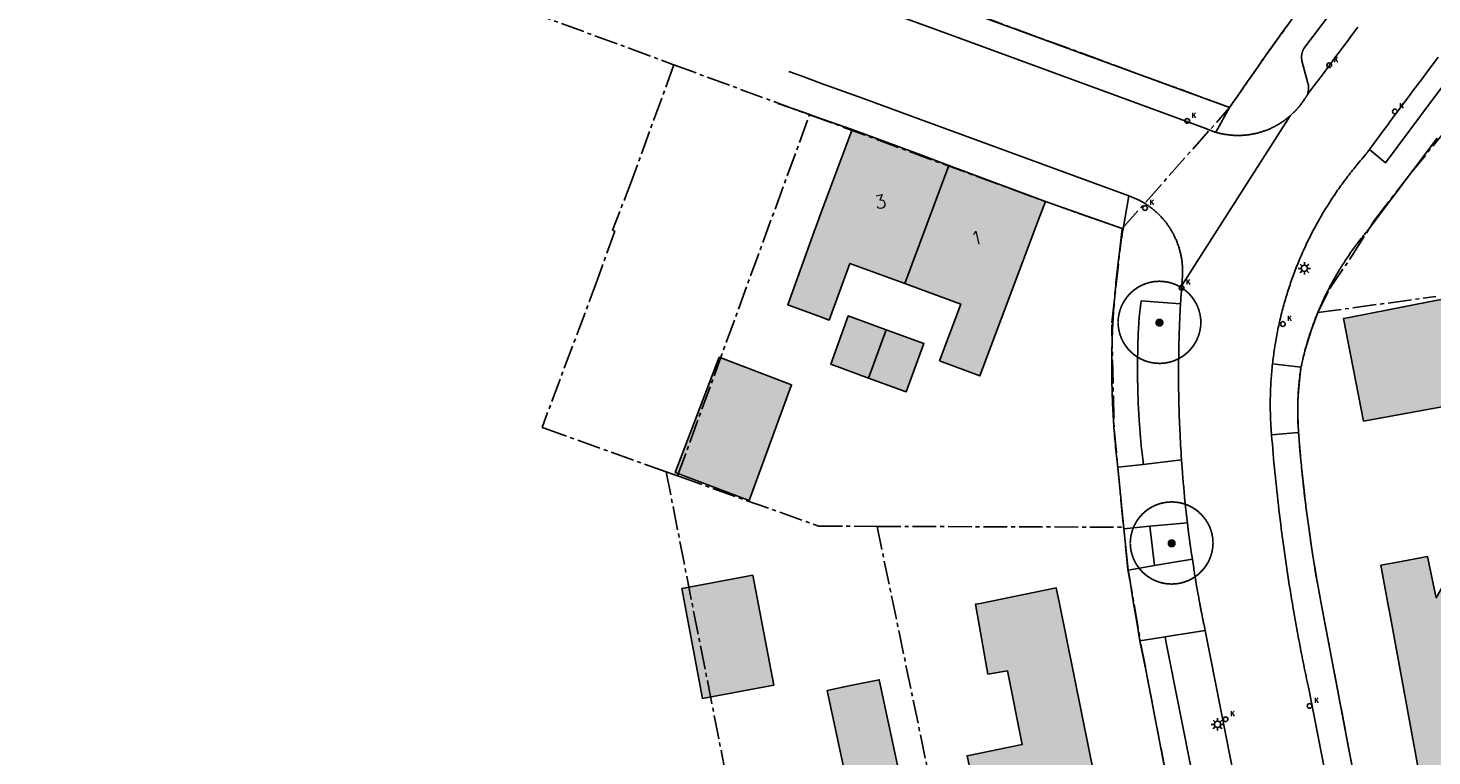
# Model space of a CAD drawing. Header units: metres. Extents: x 202952 to 203755, y 348879 to 349702.
# Tile 54 of 82: x 202952 to 203037, y 349491 to 349535. Entities that reach past the tile are written whole.
import ezdxf
from ezdxf.enums import TextEntityAlignment as Align

# ---------------------------------------------------------------- set-up
doc = ezdxf.new("R2010")
doc.units = ezdxf.units.M
doc.linetypes.add('1-200 CENTER', pattern=[4.28625, 2.8575, -0.47625, 0.47625, -0.47625])
for name, color, linetype in [('PH-BEST-BEBOUWING', 1, 'Continuous'), ('PH-BEST-BEBOUWING-ARCERING', 254, 'Continuous'), ('PH-BEST-HUISNUMMER', 7, 'Continuous'), ('PH-BEST-KADASTRALE-GRENS', 240, '1-200 CENTER'), ('PH-BEST-KOLK', 8, 'Continuous'), ('PH-BEST-LICHTMAST-HANDHAVENB', 6, 'Continuous'), ('PH-BEST-WEGDEEL', 253, 'Continuous'), ('PH-INM-BOOM-HANDHAVEN', 96, 'Continuous')]:
    doc.layers.add(name, color=color, linetype=linetype)
doc.styles.add('ROMANS', font='romans.shx')

# ---------------------------------------------------------------- blocks, each defined once
blk = doc.blocks.new('*U18')
blk.add_circle((0, 0), 0.142)
at = {"ltscale": 0.05, "style": 'ROMANS'}
blk.add_text('K', height=0.3, dxfattribs=at).set_placement((0.277, 0.195))
blk = doc.blocks.new('Lichtmast 2')
at = {"flags": 128}
for points in [[(-0.5, 0), (-0.25, 0)], [(-0.35, 0.35), (-0.18, 0.18)], [(0, 0.25), (0, 0.5)], [(0.18, 0.18), (0.35, 0.35)], [(0.25, 0), (0.5, 0)], [(-0.35, -0.35), (-0.18, -0.18)], [(0, -0.5), (0, -0.25)], [(0.18, -0.18), (0.35, -0.35)]]:
    blk.add_lwpolyline(points, dxfattribs=at)
blk.add_circle((0, 0), 0.25)
blk = doc.blocks.new('*U15')
at = {"const_width": 0.1}
blk.add_lwpolyline([(-2.5, 0.004, 0.990403), (2.5, 0.03, 0.990403), (-2.5, 0.018)], format="xyb", dxfattribs=at)
at = {"linetype": 'Continuous', "const_width": 0.25}
blk.add_lwpolyline([(-0.125, 0, 1), (0.125, 0, 1)], format="xyb", close=True, dxfattribs=at)

msp = doc.modelspace()

# ---------------------------------------------------------------- hatches: boundary and pattern name
at = {"layer": 'PH-BEST-BEBOUWING-ARCERING'}
for points in [[(203005.08, 349519.307), (203001.759, 349520.523), (203000.505, 349517.106), (203000.048, 349517.275), (202998.008, 349518.029), (202999.613, 349522.457), (202999.81, 349523), (203000, 349523.508), (203001.91, 349528.62), (203005.722, 349527.196), (203007.745, 349526.44)], [(203007.184, 349514.647), (203008.462, 349518.068), (203005.08, 349519.307), (203007.745, 349526.44), (203009.965, 349525.611), (203013.58, 349524.26), (203013.146, 349523.11), (203012.176, 349520.536), (203009.61, 349513.73)], [(203036.838, 349518.217), (203037.811, 349518.404), (203038.981, 349512.119), (203032.798, 349511.01), (203031.582, 349517.2), (203031.931, 349517.259)], [(203002.89, 349513.606), (203000.606, 349514.439), (203001.668, 349517.352), (203003.952, 349516.519)], [(203003.952, 349516.519), (203006.236, 349515.687), (203005.174, 349512.774), (203002.89, 349513.606)], [(202995.676, 349506.202), (202991.214, 349507.902), (202993.865, 349514.865), (202998.247, 349513.195)], [(203034.264, 349500), (203033.84, 349502.3), (203034.746, 349502.467), (203036.665, 349502.822), (203036.985, 349501.285), (203037.183, 349500.338), (203037.803, 349501.44), (203039.763, 349501.849), (203040.722, 349501.112), (203041.01, 349499.505), (203040.987, 349499.5), (203042.725, 349490.877), (203036.18, 349489.6), (203034.377, 349499.389)], [(202995.908, 349501.702), (202997.168, 349495.063), (202992.865, 349494.255), (202991.617, 349500.896)], [(203009.08, 349489.74), (203008.841, 349490.801), (203012.174, 349491.468), (203011.282, 349495.926), (203010.103, 349495.733), (203009.349, 349499.95), (203009.635, 349500), (203014.23, 349500.93), (203014.418, 349500), (203015.753, 349493.415), (203016.24, 349491.01), (203017.4, 349485.29), (203011.378, 349484.084), (203010.26, 349483.86), (203010.213, 349484.094)], [(202998.18, 349487.66), (202998.003, 349488.549), (203001.561, 349489.276), (203000.395, 349494.747), (203001.91, 349495.056), (203003.544, 349495.39), (203004.698, 349489.953), (203004.807, 349489.974), (203004.97, 349488.99), (203006.12, 349483.1), (203002.964, 349482.482), (203000, 349481.901), (202999.33, 349481.77)]]:
    msp.add_hatch(color=256, dxfattribs=at).paths.add_polyline_path(points)

# ---------------------------------------------------------------- linework, layer by layer
at = {"layer": 'PH-BEST-BEBOUWING'}
for points in [[(203005.08, 349519.307), (203001.759, 349520.523), (203000.505, 349517.106), (203000.048, 349517.275), (202998.008, 349518.029), (202999.613, 349522.457), (202999.81, 349523), (203000, 349523.508), (203001.91, 349528.62), (203005.722, 349527.196), (203007.745, 349526.44), (203005.08, 349519.307)], [(203007.184, 349514.647), (203008.462, 349518.068), (203005.08, 349519.307), (203007.745, 349526.44), (203009.965, 349525.611), (203013.58, 349524.26), (203013.146, 349523.11), (203012.176, 349520.536), (203009.61, 349513.73), (203007.184, 349514.647)], [(203036.838, 349518.217), (203037.811, 349518.404), (203038.981, 349512.119), (203032.798, 349511.01), (203031.582, 349517.2), (203031.931, 349517.259), (203036.838, 349518.217)], [(203002.89, 349513.606), (203000.606, 349514.439), (203001.668, 349517.352), (203003.952, 349516.519), (203002.89, 349513.606)], [(203003.952, 349516.519), (203006.236, 349515.687), (203005.174, 349512.774), (203002.89, 349513.606), (203003.952, 349516.519)], [(202995.676, 349506.202), (202991.214, 349507.902), (202993.865, 349514.865), (202998.247, 349513.195), (202995.676, 349506.202)], [(203034.264, 349500), (203033.84, 349502.3), (203034.746, 349502.467), (203036.665, 349502.822), (203036.985, 349501.285), (203037.183, 349500.338), (203037.803, 349501.44), (203039.763, 349501.849), (203040.722, 349501.112), (203041.01, 349499.505), (203040.987, 349499.5), (203042.725, 349490.877), (203036.18, 349489.6), (203034.377, 349499.389), (203034.264, 349500)], [(202995.908, 349501.702), (202997.168, 349495.063), (202992.865, 349494.255), (202991.617, 349500.896), (202995.908, 349501.702)], [(203009.08, 349489.74), (203008.841, 349490.801), (203012.174, 349491.468), (203011.282, 349495.926), (203010.103, 349495.733), (203009.349, 349499.95), (203009.635, 349500), (203014.23, 349500.93), (203014.418, 349500), (203015.753, 349493.415), (203016.24, 349491.01), (203017.4, 349485.29), (203011.378, 349484.084), (203010.26, 349483.86), (203010.213, 349484.094), (203009.08, 349489.74)], [(202998.18, 349487.66), (202998.003, 349488.549), (203001.561, 349489.276), (203000.395, 349494.747), (203001.91, 349495.056), (203003.544, 349495.39), (203004.698, 349489.953), (203004.807, 349489.974), (203004.97, 349488.99), (203006.12, 349483.1), (203002.964, 349482.482), (203000, 349481.901), (202999.33, 349481.77), (202998.18, 349487.66)]]:
    msp.add_lwpolyline(points, close=True, dxfattribs=at)
at = {"layer": 'PH-BEST-KADASTRALE-GRENS', "ltscale": 0.5}
for p, q in [((203003.604, 349537.682), (203024.705, 349529.941)), ((202991.133, 349532.518), (202988.636, 349525.653)), ((202991.118, 349532.524), (202991.133, 349532.518)), ((202991.133, 349532.518), (202999.255, 349529.53)), ((202991.355, 349507.701), (202999.328, 349529.503)), ((202999.255, 349529.53), (202999.328, 349529.503)), ((203018.212, 349522.627), (203024.705, 349529.941)), ((202988.636, 349525.653), (202987.435, 349522.531)), ((203030.026, 349517.553), (203037.152, 349518.528)), ((202983.171, 349510.624), (202983.306, 349510.576)), ((202983.306, 349510.576), (202990.667, 349507.947)), ((202990.667, 349507.947), (202996.96, 349476.035)), ((202990.667, 349507.947), (202991.355, 349507.701)), ((202991.355, 349507.701), (202991.47, 349507.66)), ((203003.409, 349504.647), (203008.851, 349478.474)), ((203003.409, 349504.647), (203018.301, 349504.597)), ((203018.31, 349504.498), (203018.301, 349504.597)), ((203018.564, 349502.035), (203018.31, 349504.498)), ((203018.564, 349502.035), (203019.306, 349497.751)), ((203030.123, 349500.561), (203030.23, 349500)), ((203030.23, 349500), (203032.575, 349487.687)), ((203022.446, 349481.406), (203019.306, 349497.751))]:
    msp.add_line(p, q, dxfattribs=at)
for points in [[(202952.123, 349547.024), (202952.167, 349546.853), (202991.118, 349532.524)], [(203024.705, 349529.941), (203026.876, 349533.061), (203029.096, 349536.146), (203031.364, 349539.196)], [(203030.026, 349517.553), (203030.74, 349518.997), (203032.074, 349520.942), (203033.454, 349523.134), (203035.623, 349525.95), (203039.911, 349531.156)], [(202999.328, 349529.503), (203013.58, 349524.26), (203018.212, 349522.627)], [(202987.435, 349522.531), (202987.576, 349522.481), (202986.522, 349519.548), (202983.171, 349510.624)], [(203018.212, 349522.627), (203017.587, 349516.846), (203017.727, 349510.511), (203018.301, 349504.597)], [(203030.026, 349517.553), (203029.62, 349516.472), (203029.28, 349515.369), (203029.01, 349514.246)], [(203029.01, 349514.246), (203028.896, 349513.27), (203028.834, 349512.29), (203028.823, 349511.308), (203028.864, 349510.326)], [(203028.864, 349510.326), (203029.081, 349507.873), (203029.363, 349505.427), (203029.711, 349502.989), (203030.123, 349500.561)], [(202991.47, 349507.66), (202999.882, 349504.658), (203003.409, 349504.647)]]:
    msp.add_lwpolyline(points, dxfattribs=at)
at = {"layer": 'PH-BEST-WEGDEEL'}
for points in [[(203035.446, 349541.792), (203029.194, 349533.514), (203029.181, 349533.492), (203029.169, 349533.469), (203029.158, 349533.446), (203029.147, 349533.423), (203029.137, 349533.399), (203029.127, 349533.375), (203029.118, 349533.351), (203029.109, 349533.327), (203029.101, 349533.302), (203029.093, 349533.277), (203029.086, 349533.253), (203029.08, 349533.228), (203029.074, 349533.203), (203029.069, 349533.177), (203029.065, 349533.152), (203029.061, 349533.127), (203029.058, 349533.101), (203029.055, 349533.076), (203029.053, 349533.05), (203029.052, 349533.025), (203029.051, 349532.999), (203029.051, 349532.973), (203029.051, 349532.947), (203029.052, 349532.921), (203029.054, 349532.895), (203029.056, 349532.87), (203029.059, 349532.844), (203029.062, 349532.819), (203029.066, 349532.793), (203029.071, 349532.768), (203029.437, 349531.412), (203029.444, 349531.384), (203029.45, 349531.355), (203029.455, 349531.327), (203029.46, 349531.298), (203029.464, 349531.269), (203029.467, 349531.24), (203029.469, 349531.211), (203029.471, 349531.182), (203029.472, 349531.153), (203029.472, 349531.124), (203029.471, 349531.094), (203029.47, 349531.065), (203029.468, 349531.036), (203029.465, 349531.008), (203029.461, 349530.979), (203029.457, 349530.95), (203029.452, 349530.922), (203029.446, 349530.893), (203029.441, 349530.864), (203029.435, 349530.834), (203029.428, 349530.805), (203029.421, 349530.776), (203029.413, 349530.747), (203029.404, 349530.719), (203029.392, 349530.693), (203029.379, 349530.667), (203029.365, 349530.642), (203029.351, 349530.617), (203029.336, 349530.592), (203029.32, 349530.568), (203029.254, 349530.479), (203029.189, 349530.391), (203029.16, 349530.347), (203029.13, 349530.303), (203029.099, 349530.259), (203029.068, 349530.216), (203029.036, 349530.173), (203029.004, 349530.13), (203028.971, 349530.088), (203028.938, 349530.046), (203028.905, 349530.005), (203028.871, 349529.964), (203028.837, 349529.923), (203028.802, 349529.883), (203028.767, 349529.843), (203028.731, 349529.803), (203028.695, 349529.764), (203028.659, 349529.726), (203028.622, 349529.688), (203028.584, 349529.65), (203028.546, 349529.612), (203028.508, 349529.575), (203028.469, 349529.538), (203028.43, 349529.502), (203028.391, 349529.466), (203028.351, 349529.431), (203028.351, 349529.431), (203028.311, 349529.396), (203028.27, 349529.362), (203028.229, 349529.328), (203028.188, 349529.295), (203028.146, 349529.262), (203028.104, 349529.229), (203028.061, 349529.197), (203028.018, 349529.165), (203027.975, 349529.134), (203027.931, 349529.103), (203027.887, 349529.073), (203027.843, 349529.044), (203027.799, 349529.015), (203027.754, 349528.986), (203027.709, 349528.958), (203027.663, 349528.93), (203027.617, 349528.903), (203027.571, 349528.877), (203027.525, 349528.851), (203027.478, 349528.825), (203027.431, 349528.8), (203027.384, 349528.775), (203027.336, 349528.751), (203027.288, 349528.728), (203027.24, 349528.705), (203027.192, 349528.683), (203027.143, 349528.661), (203027.094, 349528.64), (203027.045, 349528.619), (203026.996, 349528.599), (203026.947, 349528.58), (203026.897, 349528.561), (203026.847, 349528.542), (203026.797, 349528.524), (203026.746, 349528.506), (203026.696, 349528.489), (203026.646, 349528.473), (203026.595, 349528.457), (203026.544, 349528.442), (203026.493, 349528.427), (203026.441, 349528.413), (203026.39, 349528.4), (203026.338, 349528.387), (203026.287, 349528.375), (203026.235, 349528.363), (203026.183, 349528.352), (203026.13, 349528.342), (203026.078, 349528.332), (203026.025, 349528.323), (203025.973, 349528.314), (203025.92, 349528.306), (203025.867, 349528.298), (203025.815, 349528.291), (203025.762, 349528.285), (203025.709, 349528.279), (203025.656, 349528.274), (203025.603, 349528.269), (203025.55, 349528.265), (203025.496, 349528.262), (203025.443, 349528.259), (203025.39, 349528.257), (203025.337, 349528.255), (203025.284, 349528.254), (203025.231, 349528.253), (203025.177, 349528.253), (203025.124, 349528.254), (203025.071, 349528.255), (203025.017, 349528.257), (203024.964, 349528.26), (203024.911, 349528.263), (203024.858, 349528.267), (203024.805, 349528.271), (203024.752, 349528.276), (203024.699, 349528.282), (203024.646, 349528.288), (203024.593, 349528.295), (203024.541, 349528.302), (203024.488, 349528.309), (203024.435, 349528.317), (203024.383, 349528.326), (203024.33, 349528.336), (203024.278, 349528.346), (203024.226, 349528.357), (203024.174, 349528.369), (203024.122, 349528.381), (203024.071, 349528.393), (203024.019, 349528.406), (203023.967, 349528.42), (203023.916, 349528.434), (203023.865, 349528.449), (203024.704, 349529.94), (203024.919, 349530.254), (203025.135, 349530.568), (203025.351, 349530.881), (203025.568, 349531.194), (203025.785, 349531.506), (203026.003, 349531.818), (203026.221, 349532.13), (203026.44, 349532.442), (203026.659, 349532.753), (203026.878, 349533.064), (203027.098, 349533.374), (203027.319, 349533.684), (203027.54, 349533.994), (203027.762, 349534.303), (203027.984, 349534.612), (203028.207, 349534.921)], [(203032.452, 349534.79), (203032.326, 349534.622), (203032.074, 349534.286), (203031.822, 349533.949), (203031.57, 349533.612), (203031.319, 349533.275), (203031.068, 349532.937), (203030.817, 349532.599), (203030.581, 349532.286), (203030.345, 349531.973), (203030.109, 349531.66), (203029.874, 349531.347), (203029.639, 349531.033), (203029.404, 349530.719), (203029.404, 349530.719), (203029.413, 349530.747), (203029.421, 349530.776), (203029.428, 349530.805), (203029.435, 349530.834), (203029.441, 349530.864), (203029.446, 349530.893), (203029.452, 349530.922), (203029.457, 349530.95), (203029.461, 349530.979), (203029.465, 349531.008), (203029.468, 349531.036), (203029.47, 349531.065), (203029.471, 349531.094), (203029.472, 349531.124), (203029.472, 349531.153), (203029.471, 349531.182), (203029.469, 349531.211), (203029.467, 349531.24), (203029.464, 349531.269), (203029.46, 349531.298), (203029.455, 349531.327), (203029.45, 349531.355), (203029.444, 349531.384), (203029.437, 349531.412), (203029.071, 349532.768), (203029.066, 349532.793), (203029.062, 349532.819), (203029.059, 349532.844), (203029.056, 349532.87), (203029.054, 349532.895), (203029.052, 349532.921), (203029.051, 349532.947), (203029.051, 349532.973), (203029.051, 349532.999), (203029.052, 349533.025), (203029.053, 349533.05), (203029.055, 349533.076), (203029.058, 349533.101), (203029.061, 349533.127), (203029.065, 349533.152), (203029.069, 349533.177), (203029.074, 349533.203), (203029.08, 349533.228), (203029.086, 349533.253), (203029.093, 349533.277), (203029.101, 349533.302), (203029.109, 349533.327), (203029.118, 349533.351), (203029.127, 349533.375), (203029.137, 349533.399), (203029.147, 349533.423), (203029.158, 349533.446), (203029.169, 349533.469), (203029.181, 349533.492), (203029.194, 349533.514), (203035.446, 349541.792)], [(203000.382, 349538.865), (203004, 349537.537), (203024.704, 349529.94), (203023.865, 349528.449), (203023.814, 349528.464), (203023.763, 349528.48), (203023.713, 349528.497), (203023.662, 349528.514), (203023.612, 349528.532), (203023.562, 349528.55), (203023.512, 349528.569), (203023.462, 349528.588), (203023.413, 349528.608), (203023.364, 349528.628), (203023.315, 349528.649), (203023.266, 349528.671), (203008.44, 349534.103), (203003.415, 349535.944), (203000, 349537.195), (202999.832, 349537.257)], [(203003.415, 349535.944), (203008.44, 349534.103), (203023.266, 349528.671), (203023.315, 349528.649), (203023.364, 349528.628), (203023.413, 349528.608), (203023.462, 349528.588), (203023.512, 349528.569), (203023.562, 349528.55), (203023.612, 349528.532), (203023.662, 349528.514), (203023.713, 349528.497), (203023.763, 349528.48), (203023.814, 349528.464), (203023.865, 349528.449), (203023.916, 349528.434), (203023.967, 349528.42), (203024.019, 349528.406), (203024.071, 349528.393), (203024.122, 349528.381), (203024.174, 349528.369), (203024.226, 349528.357), (203024.278, 349528.346), (203024.33, 349528.336), (203024.383, 349528.326), (203024.435, 349528.317), (203024.488, 349528.309), (203024.541, 349528.302), (203024.593, 349528.295), (203024.646, 349528.288), (203024.699, 349528.282), (203024.752, 349528.276), (203024.805, 349528.271), (203024.858, 349528.267), (203024.911, 349528.263), (203024.964, 349528.26), (203025.017, 349528.257), (203025.071, 349528.255), (203025.124, 349528.254), (203025.177, 349528.253), (203025.231, 349528.253), (203025.284, 349528.254), (203025.337, 349528.255), (203025.39, 349528.257), (203025.443, 349528.259), (203025.496, 349528.262), (203025.55, 349528.265), (203025.603, 349528.269), (203025.656, 349528.274), (203025.709, 349528.279), (203025.762, 349528.285), (203025.815, 349528.291), (203025.867, 349528.298), (203025.92, 349528.306), (203025.973, 349528.314), (203026.025, 349528.323), (203026.078, 349528.332), (203026.13, 349528.342), (203026.183, 349528.352), (203026.235, 349528.363), (203026.287, 349528.375), (203026.338, 349528.387), (203026.39, 349528.4), (203026.441, 349528.413), (203026.493, 349528.427), (203026.544, 349528.442), (203026.595, 349528.457), (203026.646, 349528.473), (203026.696, 349528.489), (203026.746, 349528.506), (203026.797, 349528.524), (203026.847, 349528.542), (203026.897, 349528.561), (203026.947, 349528.58), (203026.996, 349528.599), (203027.045, 349528.619), (203027.094, 349528.64), (203027.143, 349528.661), (203027.192, 349528.683), (203027.24, 349528.705), (203027.288, 349528.728), (203027.336, 349528.751), (203027.384, 349528.775), (203027.431, 349528.8), (203027.478, 349528.825), (203027.525, 349528.851), (203027.571, 349528.877), (203027.617, 349528.903), (203027.663, 349528.93), (203027.709, 349528.958), (203027.754, 349528.986), (203027.799, 349529.015), (203027.843, 349529.044), (203027.887, 349529.073), (203027.931, 349529.103), (203027.975, 349529.134), (203028.018, 349529.165), (203028.061, 349529.197), (203028.104, 349529.229), (203028.146, 349529.262), (203028.188, 349529.295), (203028.229, 349529.328), (203028.27, 349529.362), (203028.311, 349529.396), (203028.351, 349529.431), (203021.808, 349519.193), (203021.828, 349519.472), (203021.834, 349519.524), (203021.839, 349519.575), (203021.844, 349519.627), (203021.848, 349519.679), (203021.852, 349519.73), (203021.855, 349519.782), (203021.858, 349519.834), (203021.86, 349519.886), (203021.861, 349519.938), (203021.862, 349519.99), (203021.862, 349520.042), (203021.862, 349520.094), (203021.861, 349520.146), (203021.86, 349520.198), (203021.858, 349520.25), (203021.856, 349520.302), (203021.853, 349520.353), (203021.849, 349520.405), (203021.844, 349520.457), (203021.839, 349520.508), (203021.834, 349520.56), (203021.828, 349520.612), (203021.822, 349520.663), (203021.815, 349520.715), (203021.808, 349520.766), (203021.8, 349520.818), (203021.791, 349520.869), (203021.782, 349520.92), (203021.772, 349520.971), (203021.762, 349521.022), (203021.751, 349521.073), (203021.74, 349521.123), (203021.728, 349521.174), (203021.716, 349521.224), (203021.703, 349521.275), (203021.689, 349521.325), (203021.675, 349521.375), (203021.661, 349521.425), (203021.646, 349521.475), (203021.63, 349521.525), (203021.614, 349521.574), (203021.597, 349521.623), (203021.58, 349521.672), (203021.562, 349521.721), (203021.544, 349521.769), (203021.525, 349521.818), (203021.506, 349521.866), (203021.486, 349521.914), (203021.465, 349521.962), (203021.444, 349522.009), (203021.423, 349522.056), (203021.401, 349522.103), (203021.379, 349522.15), (203021.356, 349522.197), (203021.333, 349522.243), (203021.309, 349522.289), (203021.285, 349522.335), (203021.26, 349522.381), (203021.235, 349522.426), (203021.209, 349522.471), (203021.182, 349522.516), (203021.155, 349522.561), (203021.128, 349522.605), (203021.1, 349522.649), (203021.072, 349522.693), (203021.043, 349522.736), (203021.014, 349522.779), (203020.985, 349522.822), (203020.955, 349522.864), (203020.925, 349522.906), (203020.894, 349522.948), (203020.862, 349522.989), (203020.83, 349523.03), (203020.798, 349523.071), (203020.765, 349523.111), (203020.732, 349523.151), (203020.698, 349523.19), (203020.664, 349523.229), (203020.63, 349523.268), (203020.595, 349523.307), (203020.56, 349523.345), (203020.524, 349523.383), (203020.488, 349523.42), (203020.451, 349523.457), (203020.415, 349523.494), (203020.378, 349523.53), (203020.34, 349523.566), (203020.302, 349523.601), (203020.263, 349523.636), (203020.224, 349523.67), (203020.185, 349523.705), (203020.146, 349523.739), (203020.106, 349523.772), (203020.066, 349523.805), (203020.025, 349523.837), (203019.984, 349523.869), (203019.943, 349523.9), (203019.901, 349523.931), (203019.859, 349523.962), (203019.817, 349523.992), (203019.774, 349524.022), (203019.731, 349524.051), (203019.688, 349524.08), (203019.645, 349524.108), (203019.601, 349524.136), (203019.557, 349524.163), (203019.513, 349524.19), (203019.468, 349524.217), (203019.423, 349524.243), (203019.378, 349524.269), (203019.332, 349524.294), (203019.286, 349524.319), (203019.24, 349524.343), (203019.194, 349524.366), (203019.147, 349524.389), (203019.1, 349524.411), (203019.053, 349524.433), (203019.006, 349524.454), (203018.959, 349524.475), (203018.911, 349524.496), (203018.863, 349524.516), (203018.815, 349524.535), (203018.766, 349524.554), (203018.717, 349524.572), (203018.669, 349524.59), (203018.62, 349524.608), (203004.818, 349529.656), (203002.524, 349530.496), (203000, 349531.419), (202998.826, 349531.848), (202998.074, 349532.123)], [(203025.685, 349485.92), (203023.225, 349498.368), (203023.157, 349498.694), (203023.145, 349498.748), (203023.134, 349498.803), (203023.123, 349498.857), (203023.112, 349498.911), (203023.101, 349498.966), (203023.091, 349499.02), (203023.026, 349499.346), (203023.015, 349499.4), (203023.005, 349499.455), (203022.994, 349499.509), (203022.984, 349499.564), (203022.973, 349499.618), (203022.963, 349499.673), (203022.953, 349499.727), (203022.942, 349499.782), (203022.932, 349499.836), (203022.922, 349499.891), (203022.912, 349499.945), (203022.902, 349500), (203022.885, 349500.088), (203022.868, 349500.177), (203022.852, 349500.265), (203022.836, 349500.354), (203022.82, 349500.442), (203022.804, 349500.531), (203022.71, 349501.063), (203022.621, 349501.595), (203022.606, 349501.684), (203022.591, 349501.772), (203022.577, 349501.861), (203022.563, 349501.95), (203022.549, 349502.039), (203022.535, 349502.128), (203022.454, 349502.662), (203022.388, 349503.107), (203022.325, 349503.553), (203022.265, 349504), (203022.208, 349504.446), (203022.157, 349504.858), (203022.066, 349505.644), (203021.987, 349506.396), (203021.975, 349506.521), (203021.963, 349506.647), (203021.951, 349506.772), (203021.939, 349506.898), (203021.928, 349507.023), (203021.916, 349507.149), (203021.905, 349507.274), (203021.895, 349507.4), (203021.884, 349507.525), (203021.874, 349507.651), (203021.863, 349507.776), (203021.853, 349507.902), (203021.798, 349508.656), (203021.783, 349508.88), (203021.769, 349509.104), (203021.755, 349509.328), (203021.742, 349509.552), (203021.729, 349509.776), (203021.717, 349510), (203021.707, 349510.209), (203021.697, 349510.419), (203021.688, 349510.628), (203021.679, 349510.838), (203021.671, 349511.047), (203021.663, 349511.257), (203021.655, 349511.496), (203021.648, 349511.736), (203021.642, 349511.975), (203021.636, 349512.214), (203021.631, 349512.454), (203021.627, 349512.693), (203021.625, 349512.841), (203021.623, 349512.99), (203021.622, 349513.138), (203021.621, 349513.286), (203021.62, 349513.435), (203021.619, 349513.583), (203021.618, 349513.659), (203021.618, 349513.735), (203021.618, 349513.811), (203021.618, 349513.887), (203021.618, 349513.963), (203021.619, 349514.039), (203021.62, 349514.264), (203021.621, 349514.488), (203021.623, 349514.713), (203021.626, 349514.937), (203021.63, 349515.162), (203021.634, 349515.386), (203021.635, 349515.449), (203021.637, 349515.513), (203021.638, 349515.576), (203021.64, 349515.639), (203021.641, 349515.702), (203021.643, 349515.765), (203021.647, 349515.926), (203021.652, 349516.088), (203021.657, 349516.249), (203021.662, 349516.41), (203021.667, 349516.572), (203021.673, 349516.733), (203021.678, 349516.855), (203021.683, 349516.977), (203021.688, 349517.099), (203021.693, 349517.221), (203021.699, 349517.343), (203021.705, 349517.465), (203021.71, 349517.567), (203021.715, 349517.67), (203021.72, 349517.772), (203021.725, 349517.874), (203021.731, 349517.976), (203021.737, 349518.078), (203021.753, 349518.357), (203021.756, 349518.404), (203021.758, 349518.45), (203021.761, 349518.497), (203021.764, 349518.543), (203021.767, 349518.59), (203021.77, 349518.636), (203021.788, 349518.915), (203021.808, 349519.193), (203028.351, 349529.431), (203028.391, 349529.466), (203028.43, 349529.502), (203028.469, 349529.538), (203028.508, 349529.575), (203028.546, 349529.612), (203028.584, 349529.65), (203028.622, 349529.688), (203028.659, 349529.726), (203028.695, 349529.764), (203028.731, 349529.803), (203028.767, 349529.843), (203028.802, 349529.883), (203028.837, 349529.923), (203028.871, 349529.964), (203028.905, 349530.005), (203028.938, 349530.046), (203028.971, 349530.088), (203029.004, 349530.13), (203029.036, 349530.173), (203029.068, 349530.216), (203029.099, 349530.259), (203029.13, 349530.303), (203029.16, 349530.347), (203029.189, 349530.391), (203029.254, 349530.479), (203029.32, 349530.568), (203029.336, 349530.592), (203029.351, 349530.617), (203029.365, 349530.642), (203029.379, 349530.667), (203029.392, 349530.693), (203029.404, 349530.719), (203029.639, 349531.033), (203029.874, 349531.347), (203030.109, 349531.66), (203030.345, 349531.973), (203030.581, 349532.286), (203030.817, 349532.599), (203031.068, 349532.937), (203031.319, 349533.275), (203031.57, 349533.612), (203031.822, 349533.949), (203032.074, 349534.286), (203032.326, 349534.622), (203032.452, 349534.79)], [(203037.302, 349532.972), (203036.466, 349531.864), (203036.327, 349531.679), (203036.188, 349531.494), (203036.049, 349531.309), (203035.91, 349531.124), (203035.772, 349530.938), (203035.633, 349530.753), (203034.804, 349529.639), (203034.666, 349529.454), (203034.528, 349529.268), (203034.39, 349529.082), (203034.252, 349528.896), (203034.115, 349528.71), (203033.978, 349528.523), (203033.155, 349527.405), (203033.045, 349527.263), (203033.027, 349527.239), (203033.01, 349527.215), (203032.992, 349527.191), (203032.974, 349527.167), (203032.956, 349527.144), (203032.938, 349527.12), (203032.852, 349527.02), (203032.767, 349526.92), (203032.682, 349526.82), (203032.598, 349526.719), (203032.514, 349526.618), (203032.43, 349526.517), (203032.356, 349526.427), (203032.282, 349526.337), (203032.208, 349526.247), (203032.135, 349526.156), (203032.062, 349526.065), (203031.99, 349525.973), (203031.918, 349525.881), (203031.847, 349525.789), (203031.776, 349525.696), (203031.706, 349525.603), (203031.636, 349525.51), (203031.567, 349525.416), (203031.498, 349525.322), (203031.43, 349525.228), (203031.362, 349525.133), (203031.295, 349525.038), (203031.228, 349524.943), (203031.161, 349524.847), (203031.095, 349524.751), (203031.03, 349524.654), (203030.965, 349524.557), (203030.901, 349524.46), (203030.837, 349524.363), (203030.774, 349524.265), (203030.711, 349524.167), (203030.648, 349524.069), (203030.586, 349523.97), (203030.525, 349523.871), (203030.464, 349523.771), (203030.404, 349523.671), (203030.344, 349523.571), (203030.285, 349523.471), (203030.226, 349523.37), (203030.168, 349523.269), (203030.11, 349523.168), (203030.053, 349523.066), (203029.996, 349522.964), (203029.94, 349522.862), (203029.884, 349522.76), (203029.829, 349522.657), (203029.774, 349522.554), (203029.72, 349522.451), (203029.666, 349522.347), (203029.613, 349522.243), (203029.561, 349522.139), (203029.509, 349522.035), (203029.458, 349521.93), (203029.407, 349521.825), (203029.357, 349521.72), (203029.307, 349521.615), (203029.258, 349521.509), (203029.209, 349521.403), (203029.161, 349521.297), (203029.113, 349521.191), (203029.066, 349521.084), (203029.02, 349520.977), (203028.974, 349520.87), (203028.929, 349520.763), (203028.884, 349520.655), (203028.839, 349520.547), (203028.796, 349520.439), (203028.753, 349520.331), (203028.71, 349520.222), (203028.668, 349520.113), (203028.626, 349520.005), (203028.585, 349519.896), (203028.545, 349519.786), (203028.505, 349519.677), (203028.466, 349519.567), (203028.427, 349519.457), (203028.389, 349519.347), (203028.351, 349519.237), (203028.314, 349519.126), (203028.278, 349519.016), (203028.242, 349518.905), (203028.207, 349518.794), (203028.172, 349518.682), (203028.137, 349518.571), (203028.103, 349518.46), (203028.07, 349518.348), (203028.038, 349518.236), (203028.006, 349518.124), (203027.975, 349518.012), (203027.945, 349517.899), (203027.915, 349517.786), (203027.885, 349517.674), (203027.856, 349517.561), (203027.827, 349517.448), (203027.799, 349517.334), (203027.772, 349517.221), (203027.745, 349517.107), (203027.719, 349516.994), (203027.694, 349516.88), (203027.669, 349516.766), (203027.645, 349516.652), (203027.621, 349516.538), (203027.598, 349516.424), (203027.576, 349516.309), (203027.554, 349516.195), (203027.533, 349516.08), (203027.512, 349515.966), (203027.491, 349515.851), (203027.471, 349515.736), (203027.452, 349515.621), (203027.434, 349515.506), (203027.416, 349515.391), (203027.399, 349515.275), (203027.382, 349515.16), (203027.366, 349515.044), (203027.351, 349514.929), (203027.336, 349514.813), (203027.322, 349514.697), (203027.308, 349514.582), (203027.295, 349514.466), (203027.282, 349514.344), (203027.269, 349514.222), (203027.257, 349514.1), (203027.246, 349513.978), (203027.236, 349513.856), (203027.226, 349513.734), (203027.217, 349513.612), (203027.208, 349513.489), (203027.2, 349513.367), (203027.193, 349513.245), (203027.186, 349513.122), (203027.18, 349513), (203027.175, 349512.877), (203027.171, 349512.755), (203027.167, 349512.632), (203027.164, 349512.509), (203027.162, 349512.387), (203027.16, 349512.264), (203027.159, 349512.141), (203027.158, 349512.019), (203027.158, 349511.896), (203027.159, 349511.774), (203027.161, 349511.651), (203027.163, 349511.529), (203027.166, 349511.406), (203027.17, 349511.284), (203027.174, 349511.161), (203027.179, 349511.039), (203027.185, 349510.916), (203027.191, 349510.794), (203027.199, 349510.69), (203027.206, 349510.587), (203027.214, 349510.483), (203027.222, 349510.38), (203027.23, 349510.276), (203027.238, 349510.173), (203027.261, 349509.889), (203027.284, 349509.605), (203027.308, 349509.321), (203027.333, 349509.037), (203027.358, 349508.754), (203027.384, 349508.47), (203027.411, 349508.187), (203027.439, 349507.903), (203027.467, 349507.62), (203027.496, 349507.337), (203027.526, 349507.053), (203027.556, 349506.77), (203027.587, 349506.487), (203027.619, 349506.204), (203027.651, 349505.921), (203027.684, 349505.638), (203027.718, 349505.356), (203027.753, 349505.073), (203027.788, 349504.79), (203027.824, 349504.508), (203027.861, 349504.225), (203027.898, 349503.943), (203027.936, 349503.66), (203027.975, 349503.378), (203028.014, 349503.096), (203028.054, 349502.814), (203028.095, 349502.532), (203028.137, 349502.25), (203028.179, 349501.969), (203028.222, 349501.687), (203028.266, 349501.406), (203028.31, 349501.124), (203028.355, 349500.843), (203028.401, 349500.562), (203028.447, 349500.281), (203028.494, 349500), (203028.523, 349499.831), (203028.552, 349499.661), (203028.581, 349499.492), (203028.61, 349499.323), (203028.64, 349499.154), (203028.67, 349498.985), (203028.7, 349498.816), (203028.73, 349498.647), (203028.761, 349498.478), (203028.792, 349498.309), (203028.823, 349498.14), (203028.854, 349497.971), (203028.886, 349497.802), (203028.918, 349497.634), (203028.95, 349497.465), (203028.982, 349497.296), (203029.015, 349497.128), (203029.048, 349496.959), (203029.081, 349496.79), (203029.114, 349496.622), (203029.148, 349496.453), (203029.182, 349496.285), (203029.216, 349496.116), (203029.25, 349495.948), (203029.285, 349495.78), (203029.32, 349495.612), (203029.355, 349495.444), (203029.39, 349495.276), (203029.426, 349495.108), (203029.462, 349494.94), (203031.037, 349486.894)], [(202998.074, 349532.123), (202998.826, 349531.848), (203000, 349531.419), (203002.524, 349530.496), (203004.818, 349529.656), (203018.62, 349524.608), (203018.269, 349522.612), (203013.58, 349524.26), (203009.965, 349525.611), (203007.745, 349526.44), (203005.722, 349527.196), (203001.91, 349528.62), (203000, 349529.287), (202999.012, 349529.632), (202997.413, 349530.19)], [(203037.247, 349528.094), (203033.011, 349522.474), (203032.938, 349522.385), (203032.865, 349522.296), (203032.793, 349522.206), (203032.721, 349522.116), (203032.649, 349522.026), (203032.578, 349521.935), (203032.516, 349521.855), (203032.454, 349521.774), (203032.393, 349521.693), (203032.332, 349521.612), (203032.271, 349521.53), (203032.211, 349521.448), (203032.151, 349521.366), (203032.092, 349521.283), (203032.033, 349521.2), (203031.975, 349521.117), (203031.917, 349521.033), (203031.859, 349520.949), (203031.802, 349520.865), (203031.745, 349520.781), (203031.689, 349520.696), (203031.633, 349520.611), (203031.578, 349520.526), (203031.524, 349520.44), (203031.469, 349520.354), (203031.415, 349520.268), (203031.362, 349520.181), (203031.309, 349520.094), (203031.257, 349520.007), (203031.205, 349519.919), (203031.154, 349519.831), (203031.103, 349519.743), (203031.053, 349519.655), (203031.003, 349519.567), (203030.953, 349519.478), (203030.904, 349519.389), (203030.855, 349519.3), (203030.807, 349519.21), (203030.76, 349519.12), (203030.713, 349519.03), (203030.667, 349518.939), (203030.621, 349518.848), (203030.575, 349518.757), (203030.53, 349518.666), (203030.485, 349518.575), (203030.441, 349518.483), (203030.398, 349518.391), (203030.355, 349518.299), (203030.313, 349518.207), (203030.271, 349518.114), (203030.229, 349518.021), (203030.188, 349517.928), (203030.147, 349517.835), (203030.107, 349517.742), (203030.067, 349517.648), (203030.028, 349517.554), (203029.99, 349517.46), (203029.952, 349517.366), (203029.915, 349517.271), (203029.878, 349517.176), (203029.841, 349517.081), (203029.805, 349516.986), (203029.77, 349516.891), (203029.735, 349516.796), (203029.701, 349516.7), (203029.667, 349516.604), (203029.634, 349516.508), (203029.601, 349516.411), (203029.569, 349516.315), (203029.537, 349516.218), (203029.506, 349516.122), (203029.475, 349516.025), (203029.445, 349515.928), (203029.416, 349515.83), (203029.387, 349515.733), (203029.359, 349515.635), (203029.331, 349515.538), (203029.303, 349515.44), (203029.276, 349515.342), (203029.249, 349515.244), (203029.223, 349515.145), (203029.198, 349515.046), (203029.173, 349514.948), (203029.149, 349514.849), (203029.126, 349514.75), (203029.103, 349514.651), (203029.08, 349514.552), (203029.058, 349514.453), (203029.036, 349514.353), (203029.015, 349514.254), (203027.295, 349514.466), (203027.295, 349514.466), (203027.308, 349514.582), (203027.322, 349514.697), (203027.336, 349514.813), (203027.351, 349514.929), (203027.366, 349515.044), (203027.382, 349515.16), (203027.399, 349515.275), (203027.416, 349515.391), (203027.434, 349515.506), (203027.452, 349515.621), (203027.471, 349515.736), (203027.491, 349515.851), (203027.512, 349515.966), (203027.533, 349516.08), (203027.554, 349516.195), (203027.576, 349516.309), (203027.598, 349516.424), (203027.621, 349516.538), (203027.645, 349516.652), (203027.669, 349516.766), (203027.694, 349516.88), (203027.719, 349516.994), (203027.745, 349517.107), (203027.772, 349517.221), (203027.799, 349517.334), (203027.827, 349517.448), (203027.856, 349517.561), (203027.885, 349517.674), (203027.915, 349517.786), (203027.945, 349517.899), (203027.975, 349518.012), (203028.006, 349518.124), (203028.038, 349518.236), (203028.07, 349518.348), (203028.103, 349518.46), (203028.137, 349518.571), (203028.172, 349518.682), (203028.207, 349518.794), (203028.242, 349518.905), (203028.278, 349519.016), (203028.314, 349519.126), (203028.351, 349519.237), (203028.389, 349519.347), (203028.427, 349519.457), (203028.466, 349519.567), (203028.505, 349519.677), (203028.545, 349519.786), (203028.585, 349519.896), (203028.626, 349520.005), (203028.668, 349520.113), (203028.71, 349520.222), (203028.753, 349520.331), (203028.796, 349520.439), (203028.839, 349520.547), (203028.884, 349520.655), (203028.929, 349520.763), (203028.974, 349520.87), (203029.02, 349520.977), (203029.066, 349521.084), (203029.113, 349521.191), (203029.161, 349521.297), (203029.209, 349521.403), (203029.258, 349521.509), (203029.307, 349521.615), (203029.357, 349521.72), (203029.407, 349521.825), (203029.458, 349521.93), (203029.509, 349522.035), (203029.561, 349522.139), (203029.613, 349522.243), (203029.666, 349522.347), (203029.72, 349522.451), (203029.774, 349522.554), (203029.829, 349522.657), (203029.884, 349522.76), (203029.94, 349522.862), (203029.996, 349522.964), (203030.053, 349523.066), (203030.11, 349523.168), (203030.168, 349523.269), (203030.226, 349523.37), (203030.285, 349523.471), (203030.344, 349523.571), (203030.404, 349523.671), (203030.464, 349523.771), (203030.525, 349523.871), (203030.586, 349523.97), (203030.648, 349524.069), (203030.711, 349524.167), (203030.774, 349524.265), (203030.837, 349524.363), (203030.901, 349524.46), (203030.965, 349524.557), (203031.03, 349524.654), (203031.095, 349524.751), (203031.161, 349524.847), (203031.228, 349524.943), (203031.295, 349525.038), (203031.362, 349525.133), (203031.43, 349525.228), (203031.498, 349525.322), (203031.567, 349525.416), (203031.636, 349525.51), (203031.706, 349525.603), (203031.776, 349525.696), (203031.847, 349525.789), (203031.918, 349525.881), (203031.99, 349525.973), (203032.062, 349526.065), (203032.135, 349526.156), (203032.208, 349526.247), (203032.282, 349526.337), (203032.356, 349526.427), (203032.43, 349526.517), (203032.514, 349526.618), (203032.598, 349526.719), (203032.682, 349526.82), (203032.767, 349526.92), (203032.852, 349527.02), (203032.938, 349527.12), (203032.956, 349527.144), (203032.974, 349527.167), (203032.992, 349527.191), (203033.01, 349527.215), (203033.027, 349527.239), (203033.045, 349527.263), (203033.155, 349527.405), (203034.12, 349526.606), (203036.29, 349529.51), (203038.326, 349532.234)], [(203031.037, 349486.894), (203029.462, 349494.94), (203029.426, 349495.108), (203029.39, 349495.276), (203029.355, 349495.444), (203029.32, 349495.612), (203029.285, 349495.78), (203029.25, 349495.948), (203029.216, 349496.116), (203029.182, 349496.285), (203029.148, 349496.453), (203029.114, 349496.622), (203029.081, 349496.79), (203029.048, 349496.959), (203029.015, 349497.128), (203028.982, 349497.296), (203028.95, 349497.465), (203028.918, 349497.634), (203028.886, 349497.802), (203028.854, 349497.971), (203028.823, 349498.14), (203028.792, 349498.309), (203028.761, 349498.478), (203028.73, 349498.647), (203028.7, 349498.816), (203028.67, 349498.985), (203028.64, 349499.154), (203028.61, 349499.323), (203028.581, 349499.492), (203028.552, 349499.661), (203028.523, 349499.831), (203028.494, 349500), (203028.447, 349500.281), (203028.401, 349500.562), (203028.355, 349500.843), (203028.31, 349501.124), (203028.266, 349501.406), (203028.222, 349501.687), (203028.179, 349501.969), (203028.137, 349502.25), (203028.095, 349502.532), (203028.054, 349502.814), (203028.014, 349503.096), (203027.975, 349503.378), (203027.936, 349503.66), (203027.898, 349503.943), (203027.861, 349504.225), (203027.824, 349504.508), (203027.788, 349504.79), (203027.753, 349505.073), (203027.718, 349505.356), (203027.684, 349505.638), (203027.651, 349505.921), (203027.619, 349506.204), (203027.587, 349506.487), (203027.556, 349506.77), (203027.526, 349507.053), (203027.496, 349507.337), (203027.467, 349507.62), (203027.439, 349507.903), (203027.411, 349508.187), (203027.384, 349508.47), (203027.358, 349508.754), (203027.333, 349509.037), (203027.308, 349509.321), (203027.284, 349509.605), (203027.261, 349509.889), (203027.238, 349510.173), (203028.867, 349510.323), (203028.878, 349510.181), (203028.889, 349510.038), (203028.9, 349509.896), (203028.911, 349509.754), (203028.923, 349509.612), (203028.934, 349509.47), (203029.009, 349508.618), (203029.022, 349508.476), (203029.036, 349508.334), (203029.05, 349508.192), (203029.064, 349508.05), (203029.078, 349507.908), (203029.093, 349507.766), (203029.107, 349507.624), (203029.122, 349507.483), (203029.137, 349507.341), (203029.152, 349507.199), (203029.168, 349507.058), (203029.184, 349506.916), (203029.2, 349506.774), (203029.216, 349506.633), (203029.232, 349506.491), (203029.249, 349506.349), (203029.266, 349506.208), (203029.283, 349506.066), (203029.299, 349505.937), (203029.315, 349505.808), (203029.331, 349505.679), (203029.347, 349505.55), (203029.364, 349505.422), (203029.381, 349505.293), (203029.459, 349504.715), (203029.54, 349504.137), (203029.625, 349503.56), (203029.713, 349502.983), (203029.805, 349502.407), (203029.9, 349501.831), (203029.972, 349501.413), (203030.045, 349500.995), (203030.123, 349500.561), (203030.23, 349500), (203032.575, 349487.687)], [(203022.189, 349482.745), (203019.664, 349495.887), (203019.274, 349497.728), (203020.805, 349497.981), (203020.877, 349497.616), (203023.288, 349485.488)]]:
    msp.add_lwpolyline(points, dxfattribs=at)
for points in [[(203017.945, 349508.219), (203017.925, 349508.39), (203017.905, 349508.561), (203017.886, 349508.732), (203017.868, 349508.903), (203017.85, 349509.074), (203017.833, 349509.245), (203017.816, 349509.416), (203017.8, 349509.587), (203017.785, 349509.758), (203017.77, 349509.929), (203017.756, 349510.101), (203017.742, 349510.272), (203017.729, 349510.444), (203017.716, 349510.615), (203017.704, 349510.787), (203017.692, 349510.959), (203017.681, 349511.13), (203017.671, 349511.302), (203017.661, 349511.474), (203017.652, 349511.645), (203017.643, 349511.817), (203017.635, 349511.989), (203017.628, 349512.16), (203017.621, 349512.332), (203017.615, 349512.504), (203017.609, 349512.676), (203017.604, 349512.848), (203017.599, 349513.02), (203017.595, 349513.192), (203017.592, 349513.364), (203017.59, 349513.536), (203017.588, 349513.707), (203017.586, 349513.879), (203017.585, 349514.051), (203017.584, 349514.223), (203017.584, 349514.395), (203017.585, 349514.567), (203017.586, 349514.739), (203017.588, 349514.911), (203017.59, 349515.083), (203017.593, 349515.255), (203017.597, 349515.427), (203017.601, 349515.599), (203017.606, 349515.771), (203017.611, 349515.943), (203017.617, 349516.115), (203017.624, 349516.286), (203017.631, 349516.458), (203017.638, 349516.63), (203017.646, 349516.801), (203017.655, 349516.973), (203017.664, 349517.145), (203017.674, 349517.316), (203017.685, 349517.488), (203017.696, 349517.66), (203017.708, 349517.831), (203017.72, 349518.003), (203017.733, 349518.175), (203017.746, 349518.346), (203017.76, 349518.518), (203017.775, 349518.689), (203017.79, 349518.861), (203017.806, 349519.032), (203017.822, 349519.203), (203017.839, 349519.374), (203017.857, 349519.545), (203017.875, 349519.716), (203017.893, 349519.887), (203017.912, 349520.058), (203017.932, 349520.229), (203017.952, 349520.399), (203017.973, 349520.57), (203017.995, 349520.74), (203018.017, 349520.911), (203018.04, 349521.081), (203018.063, 349521.251), (203018.087, 349521.422), (203018.111, 349521.592), (203018.136, 349521.762), (203018.161, 349521.932), (203018.187, 349522.102), (203018.214, 349522.272), (203018.241, 349522.442), (203018.269, 349522.612), (203018.62, 349524.608), (203018.669, 349524.59), (203018.717, 349524.572), (203018.766, 349524.554), (203018.815, 349524.535), (203018.863, 349524.516), (203018.911, 349524.496), (203018.959, 349524.475), (203019.006, 349524.454), (203019.053, 349524.433), (203019.1, 349524.411), (203019.147, 349524.389), (203019.194, 349524.366), (203019.24, 349524.343), (203019.286, 349524.319), (203019.332, 349524.294), (203019.378, 349524.269), (203019.423, 349524.243), (203019.468, 349524.217), (203019.513, 349524.19), (203019.557, 349524.163), (203019.601, 349524.136), (203019.645, 349524.108), (203019.688, 349524.08), (203019.731, 349524.051), (203019.774, 349524.022), (203019.817, 349523.992), (203019.859, 349523.962), (203019.901, 349523.931), (203019.943, 349523.9), (203019.984, 349523.869), (203020.025, 349523.837), (203020.066, 349523.805), (203020.106, 349523.772), (203020.146, 349523.739), (203020.185, 349523.705), (203020.224, 349523.67), (203020.263, 349523.636), (203020.302, 349523.601), (203020.34, 349523.566), (203020.378, 349523.53), (203020.415, 349523.494), (203020.451, 349523.457), (203020.488, 349523.42), (203020.524, 349523.383), (203020.56, 349523.345), (203020.595, 349523.307), (203020.63, 349523.268), (203020.664, 349523.229), (203020.698, 349523.19), (203020.732, 349523.151), (203020.765, 349523.111), (203020.798, 349523.071), (203020.83, 349523.03), (203020.862, 349522.989), (203020.894, 349522.948), (203020.925, 349522.906), (203020.955, 349522.864), (203020.985, 349522.822), (203021.014, 349522.779), (203021.043, 349522.736), (203021.072, 349522.693), (203021.1, 349522.649), (203021.128, 349522.605), (203021.155, 349522.561), (203021.182, 349522.516), (203021.209, 349522.471), (203021.235, 349522.426), (203021.26, 349522.381), (203021.285, 349522.335), (203021.309, 349522.289), (203021.333, 349522.243), (203021.356, 349522.197), (203021.379, 349522.15), (203021.401, 349522.103), (203021.423, 349522.056), (203021.444, 349522.009), (203021.465, 349521.962), (203021.486, 349521.914), (203021.506, 349521.866), (203021.525, 349521.818), (203021.544, 349521.769), (203021.562, 349521.721), (203021.58, 349521.672), (203021.597, 349521.623), (203021.614, 349521.574), (203021.63, 349521.525), (203021.646, 349521.475), (203021.661, 349521.425), (203021.675, 349521.375), (203021.689, 349521.325), (203021.703, 349521.275), (203021.716, 349521.224), (203021.728, 349521.174), (203021.74, 349521.123), (203021.751, 349521.073), (203021.762, 349521.022), (203021.772, 349520.971), (203021.782, 349520.92), (203021.791, 349520.869), (203021.8, 349520.818), (203021.808, 349520.766), (203021.815, 349520.715), (203021.822, 349520.663), (203021.828, 349520.612), (203021.834, 349520.56), (203021.839, 349520.508), (203021.844, 349520.457), (203021.849, 349520.405), (203021.853, 349520.353), (203021.856, 349520.302), (203021.858, 349520.25), (203021.86, 349520.198), (203021.861, 349520.146), (203021.862, 349520.094), (203021.862, 349520.042), (203021.862, 349519.99), (203021.861, 349519.938), (203021.86, 349519.886), (203021.858, 349519.834), (203021.855, 349519.782), (203021.852, 349519.73), (203021.848, 349519.679), (203021.844, 349519.627), (203021.839, 349519.575), (203021.834, 349519.524), (203021.828, 349519.472), (203021.808, 349519.193), (203021.788, 349518.915), (203021.77, 349518.636), (203021.767, 349518.59), (203021.764, 349518.543), (203021.761, 349518.497), (203021.758, 349518.45), (203021.756, 349518.404), (203021.753, 349518.357), (203021.737, 349518.078), (203019.364, 349518.265), (203019.342, 349518.101), (203019.321, 349517.938), (203019.301, 349517.774), (203019.281, 349517.61), (203019.262, 349517.446), (203019.244, 349517.282), (203019.236, 349517.164), (203019.229, 349517.046), (203019.222, 349516.928), (203019.215, 349516.81), (203019.208, 349516.692), (203019.202, 349516.574), (203019.189, 349516.294), (203019.182, 349516.129), (203019.175, 349515.965), (203019.169, 349515.8), (203019.164, 349515.635), (203019.159, 349515.47), (203019.155, 349515.305), (203019.153, 349515.213), (203019.151, 349515.122), (203019.149, 349515.03), (203019.147, 349514.938), (203019.146, 349514.847), (203019.145, 349514.755), (203019.144, 349514.682), (203019.143, 349514.608), (203019.142, 349514.535), (203019.141, 349514.462), (203019.141, 349514.388), (203019.141, 349514.315), (203019.141, 349514.15), (203019.141, 349513.985), (203019.142, 349513.82), (203019.143, 349513.655), (203019.145, 349513.491), (203019.148, 349513.326), (203019.149, 349513.281), (203019.15, 349513.237), (203019.151, 349513.192), (203019.152, 349513.147), (203019.152, 349513.102), (203019.153, 349513.057), (203019.156, 349512.937), (203019.159, 349512.816), (203019.163, 349512.696), (203019.167, 349512.576), (203019.171, 349512.456), (203019.176, 349512.336), (203019.182, 349512.171), (203019.189, 349512.007), (203019.197, 349511.842), (203019.205, 349511.677), (203019.214, 349511.513), (203019.224, 349511.348), (203019.238, 349511.116), (203019.246, 349510.99), (203019.255, 349510.864), (203019.264, 349510.738), (203019.273, 349510.612), (203019.282, 349510.486), (203019.292, 349510.36), (203019.296, 349510.318), (203019.299, 349510.275), (203019.303, 349510.233), (203019.306, 349510.19), (203019.31, 349510.148), (203019.313, 349510.105), (203019.324, 349509.983), (203019.335, 349509.862), (203019.346, 349509.74), (203019.357, 349509.618), (203019.369, 349509.497), (203019.381, 349509.375), (203019.398, 349509.211), (203019.416, 349509.047), (203019.434, 349508.883), (203019.453, 349508.719), (203019.472, 349508.555), (203019.491, 349508.391), (203017.945, 349508.219)], [(203027.238, 349510.173), (203027.23, 349510.276), (203027.222, 349510.38), (203027.214, 349510.483), (203027.206, 349510.587), (203027.199, 349510.69), (203027.191, 349510.794), (203027.185, 349510.916), (203027.179, 349511.039), (203027.174, 349511.161), (203027.17, 349511.284), (203027.166, 349511.406), (203027.163, 349511.529), (203027.161, 349511.651), (203027.159, 349511.774), (203027.158, 349511.896), (203027.158, 349512.019), (203027.159, 349512.141), (203027.16, 349512.264), (203027.162, 349512.387), (203027.164, 349512.509), (203027.167, 349512.632), (203027.171, 349512.755), (203027.175, 349512.877), (203027.18, 349513), (203027.186, 349513.122), (203027.193, 349513.245), (203027.2, 349513.367), (203027.208, 349513.489), (203027.217, 349513.612), (203027.226, 349513.734), (203027.236, 349513.856), (203027.246, 349513.978), (203027.257, 349514.1), (203027.269, 349514.222), (203027.282, 349514.344), (203027.295, 349514.466), (203029.015, 349514.254), (203028.998, 349514.139), (203028.982, 349514.023), (203028.966, 349513.908), (203028.951, 349513.793), (203028.937, 349513.677), (203028.924, 349513.562), (203028.912, 349513.446), (203028.9, 349513.33), (203028.889, 349513.214), (203028.879, 349513.098), (203028.87, 349512.982), (203028.861, 349512.866), (203028.853, 349512.75), (203028.846, 349512.633), (203028.84, 349512.517), (203028.835, 349512.401), (203028.83, 349512.284), (203028.826, 349512.168), (203028.823, 349512.052), (203028.821, 349511.935), (203028.819, 349511.819), (203028.818, 349511.703), (203028.818, 349511.586), (203028.818, 349511.47), (203028.82, 349511.354), (203028.822, 349511.237), (203028.825, 349511.121), (203028.829, 349511.005), (203028.834, 349510.888), (203028.839, 349510.772), (203028.867, 349510.323), (203027.238, 349510.173)], [(203017.945, 349508.219), (203019.491, 349508.391), (203021.798, 349508.656), (203021.853, 349507.902), (203021.863, 349507.776), (203021.874, 349507.651), (203021.884, 349507.525), (203021.895, 349507.4), (203021.905, 349507.274), (203021.916, 349507.149), (203021.928, 349507.023), (203021.939, 349506.898), (203021.951, 349506.772), (203021.963, 349506.647), (203021.975, 349506.521), (203021.987, 349506.396), (203022.066, 349505.644), (203022.157, 349504.858), (203019.875, 349504.667), (203018.313, 349504.498), (203017.945, 349508.219)], [(203018.582, 349502.013), (203018.313, 349504.498), (203019.875, 349504.667), (203020.168, 349502.278), (203018.582, 349502.013)], [(203019.274, 349497.728), (203019.069, 349498.994), (203018.907, 349500), (203018.633, 349501.696), (203018.582, 349502.013), (203020.168, 349502.278), (203021.116, 349502.437), (203022.454, 349502.662), (203022.535, 349502.128), (203022.549, 349502.039), (203022.563, 349501.95), (203022.577, 349501.861), (203022.591, 349501.772), (203022.606, 349501.684), (203022.621, 349501.595), (203022.71, 349501.063), (203022.804, 349500.531), (203022.82, 349500.442), (203022.836, 349500.354), (203022.852, 349500.265), (203022.868, 349500.177), (203022.885, 349500.088), (203022.902, 349500), (203022.912, 349499.945), (203022.922, 349499.891), (203022.932, 349499.836), (203022.942, 349499.782), (203022.953, 349499.727), (203022.963, 349499.673), (203022.973, 349499.618), (203022.984, 349499.564), (203022.994, 349499.509), (203023.005, 349499.455), (203023.015, 349499.4), (203023.026, 349499.346), (203023.091, 349499.02), (203023.101, 349498.966), (203023.112, 349498.911), (203023.123, 349498.857), (203023.134, 349498.803), (203023.145, 349498.748), (203023.157, 349498.694), (203023.225, 349498.368), (203021.178, 349498.043), (203020.805, 349497.981), (203019.274, 349497.728)]]:
    msp.add_lwpolyline(points, close=True, dxfattribs=at)

# ---------------------------------------------------------------- block references
at = {"layer": 'PH-BEST-KOLK'}
for p in [(203030.719, 349532.492), (203022.142, 349529.13), (203034.684, 349529.7), (203019.592, 349523.864), (203021.798, 349519.054), (203027.92, 349516.868), (203029.538, 349493.804), (203024.462, 349493.001)]:
    msp.add_blockref('*U18', p, dxfattribs=at)
at = {"layer": 'PH-BEST-LICHTMAST-HANDHAVENB', "xscale": 0.75, "yscale": 0.75, "zscale": 0.75}
for p in [(203029.219, 349520.224), (203023.972, 349492.691)]:
    msp.add_blockref('Lichtmast 2', p, dxfattribs=at)
at = {"layer": 'PH-INM-BOOM-HANDHAVEN'}
for p in [(203020.466, 349516.948), (203020.466, 349516.948), (203021.202, 349503.624), (203021.202, 349503.624)]:
    msp.add_blockref('*U15', p, dxfattribs=at)

# ---------------------------------------------------------------- texts
at = {"layer": 'PH-BEST-HUISNUMMER', "style": 'ROMANS'}
for s, p in [('3', (203003.603, 349524.251)), ('1', (203009.433, 349522.073))]:
    msp.add_text(s, height=0.8, rotation=13.5, dxfattribs=at).set_placement(p, align=Align.MIDDLE_CENTER)

doc.saveas('drawing.dxf')
